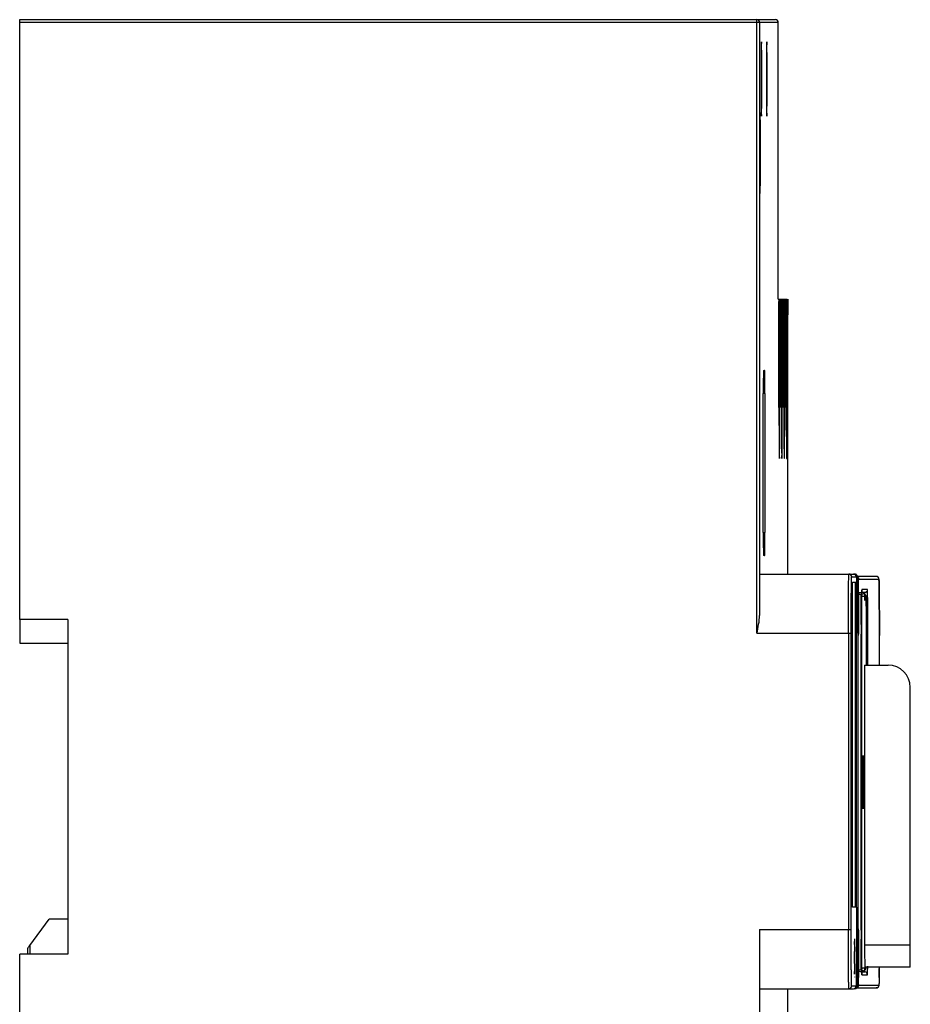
# Model space of a CAD drawing. Header units: millimetres. Extents: x 25 to 121, y 16 to 185.
# Tile 2 of 2: x 25 to 121, y 78 to 185. Entities that reach past the tile are written whole.
import ezdxf

# ---------------------------------------------------------------- set-up
doc = ezdxf.new("R2010")
doc.units = ezdxf.units.MM
doc.header["$LTSCALE"] = 13.059351
doc.layers.get('0').update_dxf_attribs({"linetype": 'CONTINUOUS'})

msp = doc.modelspace()

# ---------------------------------------------------------------- linework, layer by layer
at = {"color": 7}
for p, q in [((24.64, 119.69), (24.64, 184.53)), ((24.64, 184.53), (106.36, 184.53)), ((106.66, 184.23), (24.64, 184.23)), ((104.35, 118.2), (104.35, 184.53)), ((104.65, 184.23), (104.65, 120.13)), ((106.66, 154.33), (106.66, 184.23)), ((106.66, 154.33), (106.91, 154.33)), ((106.91, 151.86), (106.91, 154.33)), ((106.93, 154.33), (106.93, 151.86)), ((106.93, 154.33), (107.17, 154.33)), ((107.17, 151.86), (107.17, 154.33)), ((107.19, 154.33), (107.19, 151.86)), ((107.19, 154.33), (107.43, 154.33)), ((107.43, 151.86), (107.43, 154.33)), ((107.45, 154.33), (107.45, 151.86)), ((107.45, 154.33), (107.63, 154.33)), ((107.68, 154.33), (107.68, 152.63)), ((106.74, 142.61), (106.74, 153.83)), ((106.84, 153.83), (106.74, 153.83)), ((106.84, 153.83), (106.84, 142.61)), ((107, 142.61), (107, 153.83)), ((107.1, 153.83), (107, 153.83)), ((107.1, 153.83), (107.1, 142.61)), ((107.26, 142.61), (107.26, 153.83)), ((107.36, 153.83), (107.26, 153.83)), ((107.36, 153.83), (107.36, 142.61)), ((107.52, 142.61), (107.52, 153.83)), ((107.62, 153.83), (107.52, 153.83)), ((107.62, 153.83), (107.62, 142.61)), ((107.68, 152.63), (107.7, 152.63)), ((107.7, 124.6), (107.7, 152.63)), ((105.06, 146.62), (105.19, 146.62)), ((105.04, 129.1), (105.04, 144.12)), ((105.22, 144.12), (105.04, 144.12)), ((105.22, 144.12), (105.22, 129.1)), ((106.74, 142.61), (106.84, 142.61)), ((107, 142.61), (107.1, 142.61)), ((107.26, 142.61), (107.36, 142.61)), ((107.52, 142.61), (107.62, 142.61)), ((105.04, 129.1), (105.22, 129.1)), ((105.19, 126.6), (105.06, 126.6)), ((104.7, 124.6), (114.8, 124.6)), ((114.6, 124.3), (115.22, 124.3)), ((114.7, 123.71), (115.08, 123.71)), ((114.7, 88.59), (114.7, 123.71)), ((114.98, 123.71), (114.98, 88.59)), ((115.08, 123.71), (115.08, 88.59)), ((115.11, 124.3), (115.11, 123.71)), ((117.24, 124.35), (115.22, 124.35)), ((115.36, 124.05), (117.54, 124.05)), ((115.33, 122.55), (115.33, 122.74)), ((115.36, 122.61), (115.57, 122.61)), ((115.57, 122.41), (115.36, 122.41)), ((115.68, 122.48), (115.86, 122.48)), ((115.69, 122.85), (115.69, 122.87)), ((116.01, 122.62), (115.69, 122.62)), ((116.31, 122.92), (115.7, 122.92)), ((116.16, 122.18), (115.7, 122.18)), ((29.84, 119.69), (24.64, 119.69)), ((24.69, 117.11), (24.69, 119.69)), ((29.84, 119.69), (29.84, 83.52)), ((104.35, 118.2), (114.55, 118.2)), ((114.25, 118.2), (114.25, 86.18)), ((114.55, 86.18), (114.55, 118.2)), ((115.28, 118.2), (115.28, 86.18)), ((115.32, 118.2), (115.32, 118.11)), ((115.61, 118.2), (115.61, 118.11)), ((115.65, 118.2), (115.65, 118.12)), ((29.89, 117.11), (24.69, 117.11)), ((115.32, 117.95), (115.32, 118.11)), ((115.61, 86.11), (115.61, 118.11)), ((115.65, 118.12), (115.65, 86.09)), ((116.35, 118.12), (116.2, 118.12)), ((116.2, 114.75), (116.2, 118.01)), ((116.35, 114.75), (116.35, 118.12)), ((117.6, 114.75), (117.6, 117.95)), ((116, 114.75), (118.54, 114.75)), ((116, 114.75), (116, 84.52)), ((120.94, 82.12), (120.94, 112.35)), ((115.08, 88.59), (114.7, 88.59)), ((115.11, 88.59), (115.1, 80.08)), ((25.72, 84.45), (27.82, 87.31)), ((29.84, 87.31), (27.82, 87.31)), ((115.32, 86.11), (115.32, 86.26)), ((104.64, 86.18), (114.55, 86.18)), ((104.64, 86.18), (104.64, 20.41)), ((115.28, 84.86), (115.28, 85.16)), ((25.52, 83.52), (25.52, 84.18)), ((25.72, 84.45), (25.72, 83.52)), ((114.9, 84.87), (114.9, 84.05)), ((114.92, 84.56), (114.92, 84.87)), ((115.27, 84.25), (115.28, 84.55)), ((115.28, 84.5), (115.27, 83.98)), ((115.27, 84.04), (115.27, 84.25)), ((115.28, 85.14), (115.28, 84.83)), ((115.28, 84.55), (115.28, 84.86)), ((115.28, 84.83), (115.28, 84.5)), ((115.31, 84.5), (115.31, 85.14)), ((115.31, 83.99), (115.31, 84.5)), ((116, 84.52), (120.94, 84.52)), ((24.64, 20.11), (24.64, 83.52)), ((29.84, 83.52), (24.64, 83.52)), ((114.88, 83.25), (114.88, 83.17)), ((115.27, 83.25), (115.27, 83.12)), ((115.27, 82.83), (115.27, 83.22)), ((115.27, 83.12), (115.27, 83.05)), ((115.66, 83.3), (115.66, 83.13)), ((114.9, 82.17), (114.9, 81.34)), ((115.33, 81.66), (115.32, 82.03)), ((115.67, 82.29), (115.67, 82.21)), ((115.7, 82.03), (116.16, 82.03)), ((120.94, 82.12), (116.02, 82.12)), ((116.33, 82.06), (116.33, 82.21)), ((114.92, 81.34), (114.92, 81.65)), ((115.25, 81.15), (115.26, 81.32)), ((115.26, 81.23), (115.25, 81)), ((115.25, 81), (115.25, 80.92)), ((115.25, 80.92), (115.25, 80.88)), ((115.26, 81.51), (115.26, 81.23)), ((115.33, 81.52), (115.33, 81.66)), ((115.33, 81.48), (115.33, 81.52)), ((115.36, 81.81), (115.57, 81.81)), ((115.57, 81.61), (115.36, 81.61)), ((115.68, 81.59), (116.01, 81.59)), ((115.86, 81.73), (115.69, 81.73)), ((115.7, 81.29), (116.31, 81.29)), ((114.6, 80.08), (115.22, 80.08)), ((115.11, 79.86), (117.24, 79.86)), ((115.36, 80.16), (117.54, 80.16)), ((104.7, 79.78), (114.8, 79.78)), ((107.7, 49.88), (107.7, 79.78))]:
    msp.add_line(p, q, dxfattribs=at)
for centre, radius, start, end in [((104.35, 184.23), 0.3, 359.9811, 90.0167), ((106.36, 184.23), 0.3, 359.9811, 90.0167), ((57.39, 153.84), 49.35, 359.9889, 0.2802), ((57.65, 153.84), 49.35, 359.9889, 0.2802), ((57.91, 153.84), 49.35, 359.9889, 0.2802), ((58.17, 153.84), 49.35, 359.9889, 0.2802), ((114.3, 124.3), 0.3, 359.9808, 90.0167), ((114.8, 124.3), 0.3, 359.9862, 90.0117), ((114.93, 124.3), 0.299, 21.4128, 60.0643), ((117.24, 124.05), 0.299, 21.4275, 45.3401), ((133.58, 122.2), 17.9, 178.4187, 178.6625), ((115.86, 122.18), 0.299, 21.6357, 46.0794), ((118.54, 112.35), 2.4, 0, 90), ((591.99, 86.09), 476.67, 179.9978, 180.2539), ((599, 86.05), 483.35, 179.9949, 180.326), ((481.06, 85.72), 365.41, 179.9411, 180.4854), ((-255.75, 84.96), 371.02, 359.5461, 359.7043), ((496.64, 85.16), 381.33, 180.1769, 180.4713), ((318.86, 84.5), 203.2, 180.3851, 180.624), ((-191.13, 84.52), 306.4, 359.4967, 359.6837), ((-120.22, 83.93), 235.49, 359.4122, 359.5378), ((239.71, 83.72), 124.05, 180.5053, 180.7519), ((173.92, 82.83), 58.25, 180.7289, 181.0699), ((-54.65, 83.42), 172.24, 359.1878, 359.5191), ((31.39, 82.17), 83.87, 358.9894, 359.2976), ((-73.17, 83.47), 188.44, 359.3461, 359.5001), ((232.07, 82.73), 116.75, 180.6155, 180.8577), ((135.34, 82.06), 19.66, 181.329, 181.5703), ((115.4, 81.29), 0.296, 0.0568, 9.6347), ((116.01, 81.29), 0.3, 359.9811, 90.0131), ((114.3, 80.08), 0.3, 269.9833, 0.0192), ((114.8, 80.08), 0.3, 269.9778, 0.0245), ((115.06, 80.16), 0.299, 287.522, 0.0462), ((114.93, 80.07), 0.297, 326.2539, 335.4888), ((78.42, 81.32), 36.84, 358.5719, 359.0224), ((117.24, 80.16), 0.299, 314.6737, 338.5769)]:
    msp.add_arc(centre, radius, start, end, dxfattribs=at)
msp.add_ellipse((115.85, 102.11), major_axis=(0, 2.87), ratio=0.008727, dxfattribs=at)
for centre, major_axis, ratio, start_param, end_param in [((114.9, 84.87), (0, 0.3), 0.008727, 0, 1.57072), ((25.72, 84.45), (0.2, 0.272), 0.004167, -4.709321, -3.138525), ((116.02, 84.52), (0, 2.4), 0.008727, -4.712389, -3.141593), ((114.9, 81.34), (0, 0.3), 0.008727, -3.657861, -3.141593)]:
    msp.add_ellipse(centre, major_axis=major_axis, ratio=ratio, start_param=start_param, end_param=end_param, dxfattribs=at)
for points, knots in [([(104.85, 182.13), (104.84, 182.13), (104.84, 182.12), (104.84, 182.1), (104.84, 182.08), (104.84, 182.05), (104.84, 182), (104.83, 181.93), (104.83, 181.81), (104.83, 181.64), (104.83, 181.44), (104.82, 181.2), (104.82, 180.83), (104.82, 180.31), (104.81, 179.63), (104.81, 178.88), (104.81, 178.37), (104.81, 178.11)], [0, 0, 0, 0, 0.001286, 0.004932, 0.010958, 0.019353, 0.0301, 0.043183, 0.076252, 0.118208, 0.168631, 0.227089, 0.292996, 0.444456, 0.617298, 0.805101, 1, 1, 1, 1]), ([(104.88, 178.11), (104.88, 178.37), (104.88, 178.88), (104.88, 179.63), (104.87, 180.31), (104.87, 180.83), (104.87, 181.2), (104.86, 181.44), (104.86, 181.64), (104.86, 181.81), (104.86, 181.93), (104.85, 182), (104.85, 182.05), (104.85, 182.08), (104.85, 182.1), (104.85, 182.12), (104.85, 182.13), (104.85, 182.13)], [0, 0, 0, 0, 0.194908, 0.382699, 0.55553, 0.706996, 0.772909, 0.831368, 0.881793, 0.92375, 0.956815, 0.969897, 0.980645, 0.989043, 0.995071, 0.998717, 1, 1, 1, 1]), ([(105.42, 182.13), (105.42, 182.13), (105.42, 182.12), (105.42, 182.1), (105.42, 182.08), (105.41, 182.05), (105.41, 182), (105.41, 181.93), (105.41, 181.81), (105.4, 181.64), (105.4, 181.44), (105.4, 181.2), (105.4, 180.83), (105.39, 180.31), (105.39, 179.63), (105.39, 178.88), (105.39, 178.37), (105.39, 178.11)], [0, 0, 0, 0, 0.001286, 0.004933, 0.010961, 0.019357, 0.030106, 0.043189, 0.076259, 0.118218, 0.168644, 0.227101, 0.293008, 0.444467, 0.617304, 0.8051, 1, 1, 1, 1]), ([(105.46, 178.11), (105.46, 178.37), (105.46, 178.88), (105.45, 179.63), (105.45, 180.31), (105.45, 180.83), (105.44, 181.2), (105.44, 181.44), (105.44, 181.64), (105.43, 181.81), (105.43, 181.93), (105.43, 182), (105.43, 182.05), (105.43, 182.08), (105.43, 182.1), (105.42, 182.12), (105.42, 182.13), (105.42, 182.13)], [0, 0, 0, 0, 0.194905, 0.382696, 0.555524, 0.706981, 0.772889, 0.831344, 0.881773, 0.923736, 0.956807, 0.96989, 0.98064, 0.989039, 0.995069, 0.998716, 1, 1, 1, 1]), ([(104.81, 178.11), (104.81, 177.85), (104.81, 177.33), (104.81, 176.59), (104.82, 175.9), (104.82, 175.38), (104.82, 175.01), (104.83, 174.78), (104.83, 174.57), (104.83, 174.41), (104.83, 174.29), (104.84, 174.21), (104.84, 174.17), (104.84, 174.14), (104.84, 174.11), (104.84, 174.1), (104.84, 174.09), (104.85, 174.09)], [0, 0, 0, 0, 0.194905, 0.382696, 0.555524, 0.706981, 0.772889, 0.831344, 0.881773, 0.923736, 0.956807, 0.96989, 0.98064, 0.989039, 0.995069, 0.998716, 1, 1, 1, 1]), ([(104.85, 174.09), (104.85, 174.09), (104.85, 174.1), (104.85, 174.11), (104.85, 174.14), (104.85, 174.17), (104.85, 174.21), (104.86, 174.29), (104.86, 174.41), (104.86, 174.57), (104.86, 174.78), (104.87, 175.01), (104.87, 175.38), (104.87, 175.9), (104.88, 176.59), (104.88, 177.33), (104.88, 177.85), (104.88, 178.11)], [0, 0, 0, 0, 0.001286, 0.004933, 0.010961, 0.019357, 0.030106, 0.043189, 0.076259, 0.118218, 0.168644, 0.227101, 0.293008, 0.444467, 0.617304, 0.8051, 1, 1, 1, 1]), ([(105.39, 178.11), (105.39, 177.85), (105.39, 177.33), (105.39, 176.59), (105.39, 175.9), (105.4, 175.38), (105.4, 175.01), (105.4, 174.78), (105.4, 174.57), (105.41, 174.41), (105.41, 174.29), (105.41, 174.21), (105.41, 174.17), (105.42, 174.14), (105.42, 174.11), (105.42, 174.1), (105.42, 174.09), (105.42, 174.09)], [0, 0, 0, 0, 0.194905, 0.382696, 0.555524, 0.706981, 0.772889, 0.831344, 0.881773, 0.923736, 0.956807, 0.96989, 0.98064, 0.989039, 0.995069, 0.998716, 1, 1, 1, 1]), ([(105.42, 174.09), (105.42, 174.09), (105.42, 174.1), (105.43, 174.11), (105.43, 174.14), (105.43, 174.17), (105.43, 174.21), (105.43, 174.29), (105.43, 174.41), (105.44, 174.57), (105.44, 174.78), (105.44, 175.01), (105.45, 175.38), (105.45, 175.9), (105.45, 176.59), (105.46, 177.33), (105.46, 177.85), (105.46, 178.11)], [0, 0, 0, 0, 0.001286, 0.004933, 0.010961, 0.019357, 0.030106, 0.043189, 0.076259, 0.118218, 0.168644, 0.227101, 0.293008, 0.444467, 0.617304, 0.8051, 1, 1, 1, 1]), ([(104.74, 170.11), (104.74, 170.39), (104.74, 170.95), (104.74, 171.76), (104.73, 172.4), (104.73, 172.88), (104.73, 173.19), (104.73, 173.48), (104.72, 173.74), (104.72, 173.96), (104.72, 174.14), (104.71, 174.27), (104.71, 174.35), (104.71, 174.4), (104.71, 174.43), (104.71, 174.46), (104.7, 174.47), (104.7, 174.48), (104.7, 174.48)], [0, 0, 0, 0, 0.194905, 0.382696, 0.555524, 0.634299, 0.706981, 0.772889, 0.831344, 0.881773, 0.923736, 0.956807, 0.96989, 0.98064, 0.989039, 0.995069, 0.998716, 1, 1, 1, 1]), ([(104.7, 165.73), (104.7, 165.73), (104.7, 165.74), (104.71, 165.75), (104.71, 165.78), (104.71, 165.82), (104.71, 165.86), (104.71, 165.95), (104.72, 166.08), (104.72, 166.26), (104.72, 166.48), (104.73, 166.73), (104.73, 167.02), (104.73, 167.34), (104.73, 167.81), (104.74, 168.45), (104.74, 169.26), (104.74, 169.82), (104.74, 170.11)], [0, 0, 0, 0, 0.001286, 0.004933, 0.010961, 0.019357, 0.030106, 0.043189, 0.076259, 0.118218, 0.168644, 0.227101, 0.293008, 0.36569, 0.444467, 0.617304, 0.8051, 1, 1, 1, 1]), ([(106.73, 154.33), (106.74, 154.33), (106.73, 154.32), (106.74, 154.31), (106.74, 154.29), (106.74, 154.26), (106.74, 154.22), (106.74, 154.16), (106.74, 154.11), (106.74, 154.08)], [0, 0, 0, 0, 0.017529, 0.068876, 0.152847, 0.268181, 0.413345, 0.585679, 1, 1, 1, 1]), ([(106.84, 153.83), (106.84, 153.89), (106.84, 153.99), (106.84, 154.1), (106.84, 154.18), (106.84, 154.24), (106.84, 154.28), (106.84, 154.31), (106.84, 154.32), (106.84, 154.32), (106.84, 154.33), (106.84, 154.33)], [0, 0, 0, 0, 0.382134, 0.555601, 0.707072, 0.831339, 0.923535, 0.956542, 0.980458, 0.995021, 1, 1, 1, 1]), ([(107, 154.33), (107, 154.33), (107, 154.32), (107, 154.31), (107, 154.29), (107, 154.26), (107, 154.22), (107, 154.16), (107, 154.11), (107, 154.08)], [0, 0, 0, 0, 0.017529, 0.068876, 0.152847, 0.268181, 0.413345, 0.585679, 1, 1, 1, 1]), ([(107.1, 153.83), (107.1, 153.89), (107.1, 153.99), (107.1, 154.1), (107.1, 154.18), (107.1, 154.24), (107.1, 154.28), (107.1, 154.31), (107.1, 154.32), (107.1, 154.32), (107.1, 154.33), (107.1, 154.33)], [0, 0, 0, 0, 0.382134, 0.555601, 0.707072, 0.831339, 0.923535, 0.956542, 0.980458, 0.995021, 1, 1, 1, 1]), ([(107.26, 154.33), (107.26, 154.33), (107.26, 154.32), (107.26, 154.31), (107.26, 154.29), (107.26, 154.26), (107.26, 154.22), (107.26, 154.16), (107.26, 154.11), (107.26, 154.08)], [0, 0, 0, 0, 0.017529, 0.068876, 0.152847, 0.268181, 0.413345, 0.585679, 1, 1, 1, 1]), ([(107.36, 153.83), (107.36, 153.89), (107.36, 153.99), (107.36, 154.1), (107.36, 154.18), (107.36, 154.24), (107.36, 154.28), (107.36, 154.31), (107.36, 154.32), (107.36, 154.32), (107.36, 154.33), (107.36, 154.33)], [0, 0, 0, 0, 0.382134, 0.555601, 0.707072, 0.831339, 0.923535, 0.956542, 0.980458, 0.995021, 1, 1, 1, 1]), ([(107.52, 154.33), (107.52, 154.33), (107.52, 154.32), (107.52, 154.31), (107.52, 154.29), (107.52, 154.26), (107.52, 154.22), (107.52, 154.16), (107.52, 154.11), (107.52, 154.08)], [0, 0, 0, 0, 0.017529, 0.068876, 0.152847, 0.268181, 0.413345, 0.585679, 1, 1, 1, 1]), ([(107.62, 153.83), (107.62, 153.89), (107.62, 153.99), (107.62, 154.1), (107.62, 154.18), (107.62, 154.24), (107.62, 154.28), (107.62, 154.31), (107.62, 154.32), (107.63, 154.32), (107.62, 154.33), (107.63, 154.33)], [0, 0, 0, 0, 0.382134, 0.555601, 0.707072, 0.831339, 0.923535, 0.956542, 0.980458, 0.995021, 1, 1, 1, 1]), ([(106.91, 151.86), (106.9, 151.74), (106.9, 151.16), (106.9, 150.57), (106.9, 150.11)], [0, 0, 0, 0, 0.202808, 1, 1, 1, 1]), ([(107.17, 151.86), (107.17, 151.74), (107.16, 151.16), (107.16, 150.57), (107.16, 150.11)], [0, 0, 0, 0, 0.202808, 1, 1, 1, 1]), ([(107.43, 151.86), (107.43, 151.74), (107.42, 151.16), (107.42, 150.57), (107.42, 150.11)], [0, 0, 0, 0, 0.202808, 1, 1, 1, 1]), ([(106.9, 150.11), (106.9, 149.96), (106.9, 149.68), (106.9, 149.26), (106.9, 148.88), (106.9, 148.58), (106.91, 148.38), (106.91, 148.25), (106.91, 148.14), (106.91, 148.04), (106.91, 147.97), (106.91, 147.92), (106.92, 147.89), (106.92, 147.88), (106.92, 147.87), (106.92, 147.86), (106.92, 147.86)], [0, 0, 0, 0, 0.194818, 0.382701, 0.555565, 0.707002, 0.772881, 0.83136, 0.881818, 0.923751, 0.956821, 0.980703, 0.9891, 0.995106, 0.998727, 1, 1, 1, 1]), ([(107.16, 150.11), (107.16, 149.96), (107.16, 149.68), (107.16, 149.26), (107.16, 148.88), (107.17, 148.58), (107.17, 148.38), (107.17, 148.25), (107.17, 148.14), (107.17, 148.04), (107.17, 147.97), (107.18, 147.92), (107.18, 147.89), (107.18, 147.88), (107.18, 147.87), (107.18, 147.86), (107.18, 147.86)], [0, 0, 0, 0, 0.194818, 0.382701, 0.555565, 0.707002, 0.772881, 0.83136, 0.881818, 0.923751, 0.956821, 0.980703, 0.9891, 0.995106, 0.998727, 1, 1, 1, 1]), ([(107.42, 150.11), (107.42, 149.96), (107.42, 149.68), (107.42, 149.26), (107.43, 148.88), (107.43, 148.58), (107.43, 148.38), (107.43, 148.25), (107.43, 148.14), (107.43, 148.04), (107.44, 147.97), (107.44, 147.92), (107.44, 147.89), (107.44, 147.88), (107.44, 147.87), (107.44, 147.86), (107.44, 147.86)], [0, 0, 0, 0, 0.194818, 0.382701, 0.555565, 0.707002, 0.772881, 0.83136, 0.881818, 0.923751, 0.956821, 0.980703, 0.9891, 0.995106, 0.998727, 1, 1, 1, 1]), ([(105.06, 146.62), (105.06, 146.62), (105.06, 146.62), (105.06, 146.61), (105.06, 146.6), (105.06, 146.56), (105.06, 146.51), (105.05, 146.43), (105.05, 146.32), (105.05, 146.2), (105.05, 146.05), (105.05, 145.82), (105.04, 145.5), (105.04, 145.07), (105.04, 144.61), (105.04, 144.29), (105.04, 144.12)], [0, 0, 0, 0, 0.001285, 0.004933, 0.010963, 0.019362, 0.043198, 0.076273, 0.118241, 0.168674, 0.227135, 0.29305, 0.444513, 0.617333, 0.805106, 1, 1, 1, 1]), ([(105.22, 144.12), (105.22, 144.29), (105.22, 144.61), (105.21, 145.07), (105.21, 145.5), (105.21, 145.82), (105.21, 146.05), (105.21, 146.2), (105.2, 146.32), (105.2, 146.43), (105.2, 146.51), (105.2, 146.56), (105.2, 146.6), (105.2, 146.61), (105.19, 146.62), (105.19, 146.62), (105.19, 146.62)], [0, 0, 0, 0, 0.194894, 0.382667, 0.555488, 0.706951, 0.772865, 0.831326, 0.881759, 0.923727, 0.956802, 0.980638, 0.989037, 0.995067, 0.998715, 1, 1, 1, 1]), ([(106.74, 142.61), (106.74, 142.25), (106.74, 141.54), (106.74, 140.52), (106.75, 139.71), (106.75, 139.12), (106.75, 138.71), (106.76, 138.35), (106.76, 138.03), (106.76, 137.75), (106.77, 137.52), (106.77, 137.36), (106.78, 137.26), (106.78, 137.2), (106.78, 137.15), (106.78, 137.11), (106.79, 137.1), (106.78, 137.09), (106.79, 137.09)], [0, 0, 0, 0, 0.194963, 0.382675, 0.555494, 0.634285, 0.706997, 0.7729, 0.831341, 0.881795, 0.923753, 0.956806, 0.969905, 0.980674, 0.989081, 0.995098, 0.998725, 1, 1, 1, 1]), ([(106.79, 137.09), (106.79, 137.09), (106.79, 137.1), (106.79, 137.11), (106.79, 137.15), (106.8, 137.2), (106.8, 137.26), (106.8, 137.36), (106.81, 137.52), (106.81, 137.75), (106.81, 138.03), (106.82, 138.35), (106.82, 138.71), (106.82, 139.12), (106.83, 139.71), (106.83, 140.52), (106.83, 141.54), (106.84, 142.25), (106.84, 142.61)], [0, 0, 0, 0, 0.001274, 0.004901, 0.010919, 0.019326, 0.030094, 0.043191, 0.07624, 0.118198, 0.168649, 0.227089, 0.292994, 0.365706, 0.444498, 0.617324, 0.805041, 1, 1, 1, 1]), ([(107, 142.61), (107, 142.25), (107, 141.54), (107, 140.52), (107.01, 139.71), (107.01, 139.12), (107.01, 138.71), (107.02, 138.35), (107.02, 138.03), (107.03, 137.75), (107.03, 137.52), (107.03, 137.36), (107.04, 137.26), (107.04, 137.2), (107.04, 137.15), (107.04, 137.11), (107.05, 137.1), (107.05, 137.09), (107.05, 137.09)], [0, 0, 0, 0, 0.194963, 0.382675, 0.555494, 0.634285, 0.706997, 0.7729, 0.831341, 0.881795, 0.923753, 0.956806, 0.969905, 0.980674, 0.989081, 0.995098, 0.998725, 1, 1, 1, 1]), ([(107.05, 137.09), (107.05, 137.09), (107.05, 137.1), (107.05, 137.11), (107.06, 137.15), (107.06, 137.2), (107.06, 137.26), (107.06, 137.36), (107.07, 137.52), (107.07, 137.75), (107.08, 138.03), (107.08, 138.35), (107.08, 138.71), (107.09, 139.12), (107.09, 139.71), (107.09, 140.52), (107.1, 141.54), (107.1, 142.25), (107.1, 142.61)], [0, 0, 0, 0, 0.001274, 0.004901, 0.010919, 0.019326, 0.030094, 0.043191, 0.07624, 0.118198, 0.168649, 0.227089, 0.292994, 0.365706, 0.444498, 0.617324, 0.805041, 1, 1, 1, 1]), ([(107.26, 142.61), (107.26, 142.25), (107.26, 141.54), (107.27, 140.52), (107.27, 139.71), (107.27, 139.12), (107.28, 138.71), (107.28, 138.35), (107.28, 138.03), (107.29, 137.75), (107.29, 137.52), (107.3, 137.36), (107.3, 137.26), (107.3, 137.2), (107.3, 137.15), (107.3, 137.11), (107.31, 137.1), (107.31, 137.09), (107.31, 137.09)], [0, 0, 0, 0, 0.194963, 0.382675, 0.555494, 0.634285, 0.706997, 0.7729, 0.831341, 0.881795, 0.923753, 0.956806, 0.969905, 0.980674, 0.989081, 0.995098, 0.998725, 1, 1, 1, 1]), ([(107.31, 137.09), (107.31, 137.09), (107.31, 137.1), (107.32, 137.11), (107.32, 137.15), (107.32, 137.2), (107.32, 137.26), (107.33, 137.36), (107.33, 137.52), (107.33, 137.75), (107.34, 138.03), (107.34, 138.35), (107.35, 138.71), (107.35, 139.12), (107.35, 139.71), (107.36, 140.52), (107.36, 141.54), (107.36, 142.25), (107.36, 142.61)], [0, 0, 0, 0, 0.001274, 0.004901, 0.010919, 0.019326, 0.030094, 0.043191, 0.07624, 0.118198, 0.168649, 0.227089, 0.292994, 0.365706, 0.444498, 0.617324, 0.805041, 1, 1, 1, 1]), ([(107.52, 142.61), (107.52, 142.25), (107.52, 141.54), (107.53, 140.52), (107.53, 139.71), (107.54, 139.12), (107.54, 138.71), (107.54, 138.35), (107.55, 138.03), (107.55, 137.75), (107.55, 137.52), (107.56, 137.36), (107.56, 137.26), (107.56, 137.2), (107.57, 137.15), (107.57, 137.11), (107.57, 137.1), (107.57, 137.09), (107.57, 137.09)], [0, 0, 0, 0, 0.194963, 0.382675, 0.555494, 0.634285, 0.706997, 0.7729, 0.831341, 0.881795, 0.923753, 0.956806, 0.969905, 0.980674, 0.989081, 0.995098, 0.998725, 1, 1, 1, 1]), ([(107.57, 137.09), (107.57, 137.09), (107.57, 137.1), (107.58, 137.11), (107.58, 137.15), (107.58, 137.2), (107.58, 137.26), (107.59, 137.36), (107.59, 137.52), (107.6, 137.75), (107.6, 138.03), (107.6, 138.35), (107.61, 138.71), (107.61, 139.12), (107.61, 139.71), (107.62, 140.52), (107.62, 141.54), (107.62, 142.25), (107.62, 142.61)], [0, 0, 0, 0, 0.001274, 0.004901, 0.010919, 0.019326, 0.030094, 0.043191, 0.07624, 0.118198, 0.168649, 0.227089, 0.292994, 0.365706, 0.444498, 0.617324, 0.805041, 1, 1, 1, 1]), ([(105.04, 129.1), (105.04, 128.94), (105.04, 128.62), (105.04, 128.16), (105.04, 127.73), (105.05, 127.41), (105.05, 127.18), (105.05, 127.03), (105.05, 126.9), (105.05, 126.8), (105.06, 126.72), (105.06, 126.66), (105.06, 126.63), (105.06, 126.61), (105.06, 126.61), (105.06, 126.6), (105.06, 126.6)], [0, 0, 0, 0, 0.194894, 0.382667, 0.555488, 0.706951, 0.772865, 0.831326, 0.881759, 0.923727, 0.956802, 0.980638, 0.989037, 0.995067, 0.998715, 1, 1, 1, 1]), ([(105.19, 126.6), (105.19, 126.6), (105.19, 126.61), (105.2, 126.61), (105.2, 126.63), (105.2, 126.66), (105.2, 126.72), (105.2, 126.8), (105.2, 126.9), (105.21, 127.03), (105.21, 127.18), (105.21, 127.41), (105.21, 127.73), (105.21, 128.16), (105.22, 128.62), (105.22, 128.94), (105.22, 129.1)], [0, 0, 0, 0, 0.001285, 0.004933, 0.010963, 0.019362, 0.043198, 0.076273, 0.118241, 0.168674, 0.227135, 0.29305, 0.444513, 0.617333, 0.805106, 1, 1, 1, 1]), ([(114.25, 118.2), (114.25, 118.62), (114.25, 119.43), (114.25, 120.62), (114.25, 121.56), (114.26, 122.25), (114.26, 122.71), (114.27, 123.13), (114.27, 123.51), (114.27, 123.83), (114.28, 124.06), (114.28, 124.22), (114.28, 124.32), (114.29, 124.4), (114.29, 124.47), (114.29, 124.53), (114.29, 124.57), (114.3, 124.59), (114.3, 124.6), (114.3, 124.6)], [0, 0, 0, 0, 0.195, 0.382656, 0.555478, 0.63429, 0.707006, 0.772895, 0.83135, 0.881799, 0.923746, 0.941415, 0.95682, 0.969916, 0.980669, 0.989063, 0.995085, 0.998724, 1, 1, 1, 1]), ([(114.81, 124.6), (114.82, 124.6), (114.89, 124.6), (114.95, 124.57), (114.99, 124.54)], [0, 0, 0, 0, 0.264767, 1, 1, 1, 1]), ([(115.15, 124.5), (115.14, 124.51), (115.08, 124.57), (114.99, 124.6), (114.92, 124.6)], [0, 0, 0, 0, 0.245085, 1, 1, 1, 1]), ([(114.55, 118.2), (114.55, 118.6), (114.55, 119.38), (114.55, 120.51), (114.55, 121.4), (114.56, 122.06), (114.56, 122.5), (114.57, 122.9), (114.57, 123.26), (114.57, 123.56), (114.58, 123.82), (114.58, 124), (114.59, 124.11), (114.59, 124.18), (114.59, 124.23), (114.59, 124.27), (114.6, 124.29), (114.6, 124.3), (114.6, 124.3)], [0, 0, 0, 0, 0.195, 0.382656, 0.555474, 0.634283, 0.706998, 0.772886, 0.83134, 0.881789, 0.923737, 0.956811, 0.969907, 0.980661, 0.989055, 0.995078, 0.998719, 1, 1, 1, 1]), ([(115.24, 124.04), (115.24, 124.11), (115.23, 124.2), (115.23, 124.31), (115.21, 124.4), (115.18, 124.46), (115.15, 124.5)], [0, 0, 0, 0, 0.449509, 0.594499, 0.691639, 1, 1, 1, 1]), ([(115.22, 124.3), (115.23, 124.3), (115.23, 124.3), (115.23, 124.29), (115.23, 124.27), (115.23, 124.24), (115.23, 124.18), (115.24, 124.08), (115.24, 123.97), (115.24, 123.83), (115.25, 123.66), (115.25, 123.55), (115.25, 123.48)], [0, 0, 0, 0, 0.004532, 0.016717, 0.036791, 0.06476, 0.144295, 0.255096, 0.396815, 0.56874, 0.770071, 1, 1, 1, 1]), ([(115.25, 123.52), (115.25, 123.57), (115.25, 123.74), (115.24, 123.91), (115.24, 124.04)], [0, 0, 0, 0, 0.294992, 1, 1, 1, 1]), ([(115.28, 118.2), (115.28, 119.23), (115.27, 121), (115.26, 122.77), (115.25, 123.52)], [0, 0, 0, 0, 0.578981, 1, 1, 1, 1]), ([(115.25, 123.48), (115.26, 122.74), (115.27, 120.98), (115.28, 119.22), (115.28, 118.2)], [0, 0, 0, 0, 0.422745, 1, 1, 1, 1]), ([(115.33, 122.74), (115.33, 122.98), (115.34, 123.36), (115.34, 123.75), (115.35, 123.9)], [0, 0, 0, 0, 0.616125, 1, 1, 1, 1]), ([(115.35, 123.9), (115.35, 123.92), (115.35, 123.96), (115.35, 124), (115.36, 124.03), (115.36, 124.04), (115.36, 124.05), (115.36, 124.05), (115.36, 124.05)], [0, 0, 0, 0, 0.434053, 0.745509, 0.855039, 0.933701, 0.9816, 1, 1, 1, 1]), ([(117.6, 117.95), (117.6, 118.36), (117.6, 119.16), (117.59, 120.32), (117.59, 121.38), (117.58, 122.19), (117.58, 122.75), (117.57, 123.1), (117.57, 123.4), (117.56, 123.65), (117.56, 123.84), (117.55, 123.96), (117.55, 124.04), (117.54, 124.12), (117.5, 124.22), (117.39, 124.32), (117.29, 124.35), (117.24, 124.35)], [0, 0, 0, 0, 0.186502, 0.36536, 0.529348, 0.671829, 0.733173, 0.787079, 0.833022, 0.870579, 0.899478, 0.919803, 0.927171, 0.934219, 0.955046, 0.976953, 1, 1, 1, 1]), ([(117.54, 124.05), (117.55, 124.05), (117.55, 124.04), (117.55, 124.02), (117.55, 123.98), (117.55, 123.93), (117.56, 123.86), (117.56, 123.75), (117.56, 123.57), (117.57, 123.31), (117.57, 123.01), (117.58, 122.65), (117.58, 122.25), (117.58, 121.81), (117.59, 121.15), (117.59, 120.25), (117.6, 119.13), (117.6, 118.35), (117.6, 117.95)], [0, 0, 0, 0, 0.001281, 0.004921, 0.010943, 0.019338, 0.030091, 0.043187, 0.07626, 0.118209, 0.168657, 0.227111, 0.292999, 0.365714, 0.444523, 0.617342, 0.804999, 1, 1, 1, 1]), ([(115.31, 118.2), (115.31, 118.61), (115.31, 120.06), (115.32, 121.51), (115.33, 122.55)], [0, 0, 0, 0, 0.281904, 1, 1, 1, 1]), ([(115.35, 122.56), (115.35, 122.5), (115.35, 122.34), (115.34, 122.03), (115.34, 121.6), (115.33, 120.83), (115.32, 119.68), (115.32, 118.72), (115.32, 118.2)], [0, 0, 0, 0, 0.040788, 0.112066, 0.211552, 0.336227, 0.644782, 1, 1, 1, 1]), ([(115.36, 122.61), (115.36, 122.61), (115.36, 122.6), (115.36, 122.6), (115.36, 122.58), (115.36, 122.57), (115.35, 122.56)], [0, 0, 0, 0, 0.069392, 0.257679, 0.567916, 1, 1, 1, 1]), ([(115.58, 122.56), (115.57, 122.57), (115.57, 122.58), (115.57, 122.59), (115.57, 122.6), (115.57, 122.61), (115.57, 122.61)], [0, 0, 0, 0, 0.43229, 0.742657, 0.930947, 1, 1, 1, 1]), ([(115.57, 122.41), (115.57, 122.41), (115.57, 122.4), (115.57, 122.38), (115.58, 122.36), (115.58, 122.32), (115.58, 122.28), (115.58, 122.2), (115.58, 122.08), (115.59, 121.9), (115.59, 121.69), (115.59, 121.45), (115.6, 121.17), (115.6, 120.87), (115.6, 120.41), (115.6, 119.8), (115.61, 119.02), (115.61, 118.48), (115.61, 118.2)], [0, 0, 0, 0, 0.001279, 0.004906, 0.0109, 0.019249, 0.029937, 0.042946, 0.075835, 0.117585, 0.16778, 0.225993, 0.291679, 0.364175, 0.442809, 0.615598, 0.803829, 1, 1, 1, 1]), ([(115.67, 121.92), (115.67, 122.02), (115.68, 122.31), (115.68, 122.6), (115.69, 122.79)], [0, 0, 0, 0, 0.338421, 1, 1, 1, 1]), ([(115.68, 122.62), (115.68, 122.58), (115.68, 122.37), (115.67, 122.17), (115.67, 122)], [0, 0, 0, 0, 0.201483, 1, 1, 1, 1]), ([(115.69, 122.82), (115.69, 122.81), (115.69, 122.77), (115.68, 122.73), (115.68, 122.7)], [0, 0, 0, 0, 0.214961, 1, 1, 1, 1]), ([(115.7, 122.92), (115.69, 122.92), (115.69, 122.91), (115.69, 122.89), (115.69, 122.86), (115.69, 122.83), (115.69, 122.82)], [0, 0, 0, 0, 0.065996, 0.254409, 0.565994, 1, 1, 1, 1]), ([(115.69, 122.79), (115.69, 122.8), (115.69, 122.82), (115.69, 122.84), (115.69, 122.85)], [0, 0, 0, 0, 0.295757, 1, 1, 1, 1]), ([(116.2, 118.01), (116.2, 118.29), (116.2, 118.84), (116.19, 119.64), (116.19, 120.37), (116.19, 120.92), (116.18, 121.31), (116.18, 121.55), (116.18, 121.75), (116.17, 121.92), (116.17, 122.05), (116.17, 122.15), (116.16, 122.25), (116.12, 122.35), (116.04, 122.43), (115.97, 122.46), (115.94, 122.47)], [0, 0, 0, 0, 0.184668, 0.361679, 0.523797, 0.664388, 0.724786, 0.777755, 0.822784, 0.859477, 0.887626, 0.907562, 0.924367, 0.954301, 0.976877, 1, 1, 1, 1]), ([(116.01, 122.6), (116.01, 122.6), (116.01, 122.61), (116.01, 122.62), (116.01, 122.62)], [0, 0, 0, 0, 0.739171, 1, 1, 1, 1]), ([(116.01, 122.57), (116.01, 122.57), (116.01, 122.58), (116.01, 122.59), (116.01, 122.6)], [0, 0, 0, 0, 0.290322, 1, 1, 1, 1]), ([(116.03, 121.76), (116.03, 121.94), (116.02, 122.21), (116.02, 122.48), (116.01, 122.57)], [0, 0, 0, 0, 0.647296, 1, 1, 1, 1]), ([(116.32, 122.83), (116.32, 122.84), (116.31, 122.86), (116.31, 122.89), (116.31, 122.91), (116.31, 122.92), (116.31, 122.92)], [0, 0, 0, 0, 0.433838, 0.745319, 0.933724, 1, 1, 1, 1]), ([(116.35, 118.12), (116.35, 118.66), (116.35, 119.67), (116.34, 121.05), (116.33, 122.08), (116.32, 122.63), (116.32, 122.83)], [0, 0, 0, 0, 0.343467, 0.646722, 0.874454, 1, 1, 1, 1]), ([(115.67, 122), (115.67, 121.75), (115.66, 120.48), (115.65, 119.22), (115.65, 118.2)], [0, 0, 0, 0, 0.197471, 1, 1, 1, 1]), ([(115.65, 118.12), (115.65, 118.48), (115.66, 119.75), (115.66, 121.02), (115.67, 121.92)], [0, 0, 0, 0, 0.286237, 1, 1, 1, 1]), ([(115.66, 118.2), (115.66, 118.47), (115.66, 118.98), (115.67, 119.72), (115.67, 120.4), (115.67, 120.91), (115.68, 121.28), (115.68, 121.51), (115.68, 121.71), (115.68, 121.87), (115.69, 121.99), (115.69, 122.06), (115.69, 122.1), (115.69, 122.13), (115.69, 122.16), (115.7, 122.17), (115.7, 122.18), (115.7, 122.18)], [0, 0, 0, 0, 0.197538, 0.38626, 0.559019, 0.709792, 0.775233, 0.833179, 0.883118, 0.924636, 0.957325, 0.970251, 0.980871, 0.989168, 0.995123, 0.998727, 1, 1, 1, 1]), ([(116.16, 122.18), (116.16, 122.18), (116.16, 122.17), (116.17, 122.16), (116.17, 122.13), (116.17, 122.1), (116.17, 122.05), (116.17, 121.97), (116.18, 121.85), (116.18, 121.68), (116.18, 121.47), (116.18, 121.22), (116.19, 120.95), (116.19, 120.65), (116.19, 120.19), (116.19, 119.58), (116.2, 118.81), (116.2, 118.28), (116.2, 118.01)], [0, 0, 0, 0, 0.001285, 0.004933, 0.010963, 0.019362, 0.030113, 0.043199, 0.076273, 0.118241, 0.168674, 0.227135, 0.29305, 0.365737, 0.444513, 0.617334, 0.805106, 1, 1, 1, 1]), ([(104.35, 118.2), (104.42, 118.52), (104.55, 119.16), (104.64, 119.81), (104.65, 120.13)], [0, 0, 0, 0, 0.50603, 1, 1, 1, 1]), ([(114.3, 79.78), (114.3, 79.78), (114.3, 79.79), (114.29, 79.81), (114.29, 79.85), (114.29, 79.9), (114.29, 79.97), (114.28, 80.06), (114.28, 80.16), (114.28, 80.32), (114.27, 80.55), (114.27, 80.87), (114.27, 81.24), (114.26, 81.67), (114.26, 82.13), (114.25, 82.82), (114.25, 83.76), (114.25, 84.94), (114.25, 85.76), (114.25, 86.18)], [0, 0, 0, 0, 0.001276, 0.004915, 0.010936, 0.019331, 0.030084, 0.04318, 0.058585, 0.076254, 0.118201, 0.16865, 0.227105, 0.292994, 0.36571, 0.444522, 0.617344, 0.805, 1, 1, 1, 1]), ([(114.6, 80.08), (114.6, 80.08), (114.6, 80.09), (114.59, 80.11), (114.59, 80.15), (114.59, 80.2), (114.59, 80.26), (114.58, 80.38), (114.58, 80.56), (114.57, 80.81), (114.57, 81.12), (114.57, 81.48), (114.56, 81.88), (114.56, 82.32), (114.55, 82.98), (114.55, 83.87), (114.55, 85), (114.55, 85.78), (114.55, 86.18)], [0, 0, 0, 0, 0.001281, 0.004921, 0.010943, 0.019338, 0.03009, 0.043186, 0.076259, 0.118207, 0.168655, 0.227109, 0.292997, 0.365712, 0.444522, 0.617341, 0.804998, 1, 1, 1, 1]), ([(115.28, 85.16), (115.28, 85.24), (115.28, 85.58), (115.28, 85.92), (115.28, 86.18)], [0, 0, 0, 0, 0.248559, 1, 1, 1, 1]), ([(115.28, 86.18), (115.28, 85.92), (115.28, 85.57), (115.28, 85.23), (115.28, 85.14)], [0, 0, 0, 0, 0.751274, 1, 1, 1, 1]), ([(115.31, 85.14), (115.31, 85.23), (115.31, 85.57), (115.31, 85.92), (115.31, 86.18)], [0, 0, 0, 0, 0.248442, 1, 1, 1, 1]), ([(115.61, 86.11), (115.61, 85.83), (115.61, 85.28), (115.6, 84.48), (115.6, 83.85), (115.6, 83.39), (115.6, 83.08), (115.59, 82.79), (115.59, 82.54), (115.59, 82.33), (115.58, 82.15), (115.58, 82.02), (115.58, 81.94), (115.58, 81.89), (115.58, 81.86), (115.57, 81.83), (115.57, 81.82), (115.57, 81.81), (115.57, 81.81)], [0, 0, 0, 0, 0.194894, 0.382667, 0.555488, 0.634263, 0.706951, 0.772865, 0.831326, 0.881759, 0.923727, 0.956802, 0.969887, 0.980638, 0.989037, 0.995067, 0.998715, 1, 1, 1, 1]), ([(115.7, 82.03), (115.7, 82.03), (115.7, 82.04), (115.69, 82.05), (115.69, 82.08), (115.69, 82.11), (115.69, 82.16), (115.69, 82.23), (115.68, 82.35), (115.68, 82.52), (115.68, 82.72), (115.68, 82.96), (115.67, 83.22), (115.67, 83.52), (115.67, 83.96), (115.66, 84.55), (115.66, 85.31), (115.66, 85.83), (115.66, 86.09)], [0, 0, 0, 0, 0.001278, 0.0049, 0.010886, 0.019225, 0.029899, 0.042892, 0.07574, 0.117444, 0.167587, 0.225746, 0.291384, 0.363838, 0.442442, 0.615225, 0.803554, 1, 1, 1, 1]), ([(114.89, 84.05), (114.89, 84.05), (114.89, 84.04), (114.89, 84.03), (114.89, 84.01), (114.89, 83.98), (114.89, 83.95), (114.89, 83.89), (114.89, 83.81), (114.88, 83.69), (114.88, 83.55), (114.88, 83.4), (114.88, 83.3), (114.88, 83.25)], [0, 0, 0, 0, 0.004926, 0.019382, 0.04322, 0.07626, 0.118262, 0.168749, 0.293008, 0.444427, 0.617347, 0.805333, 1, 1, 1, 1]), ([(114.88, 83.17), (114.88, 83.1), (114.88, 82.97), (114.88, 82.79), (114.88, 82.62), (114.89, 82.47), (114.89, 82.36), (114.89, 82.29), (114.89, 82.25), (114.89, 82.21), (114.89, 82.19), (114.89, 82.18), (114.89, 82.17), (114.89, 82.17)], [0, 0, 0, 0, 0.194667, 0.382653, 0.555573, 0.706992, 0.831251, 0.881738, 0.92374, 0.95678, 0.980618, 0.995074, 1, 1, 1, 1]), ([(115.27, 83.22), (115.27, 83.29), (115.27, 83.56), (115.27, 83.83), (115.27, 84.04)], [0, 0, 0, 0, 0.243493, 1, 1, 1, 1]), ([(115.27, 83.98), (115.27, 83.92), (115.27, 83.68), (115.27, 83.44), (115.27, 83.25)], [0, 0, 0, 0, 0.255604, 1, 1, 1, 1]), ([(115.33, 83.98), (115.33, 83.69), (115.33, 83.17), (115.34, 82.49), (115.34, 82), (115.35, 81.74), (115.35, 81.65)], [0, 0, 0, 0, 0.370128, 0.670396, 0.884214, 1, 1, 1, 1]), ([(115.67, 82.21), (115.67, 82.15), (115.67, 81.95), (115.68, 81.74), (115.68, 81.6)], [0, 0, 0, 0, 0.296491, 1, 1, 1, 1]), ([(116.32, 81.39), (116.32, 81.42), (116.32, 81.65), (116.33, 81.87), (116.33, 82.06)], [0, 0, 0, 0, 0.161586, 1, 1, 1, 1]), ([(117.58, 82.12), (117.58, 81.97), (117.58, 81.68), (117.57, 81.27), (117.57, 80.92), (117.56, 80.64), (117.56, 80.42), (117.55, 80.27), (117.55, 80.19), (117.54, 80.11), (117.51, 80), (117.4, 79.89), (117.3, 79.86), (117.24, 79.86)], [0, 0, 0, 0, 0.19059, 0.358828, 0.502787, 0.620881, 0.711987, 0.77594, 0.798649, 0.818694, 0.870249, 0.932946, 1, 1, 1, 1]), ([(115.36, 80.16), (115.36, 80.16), (115.36, 80.17), (115.36, 80.18), (115.36, 80.2), (115.35, 80.23), (115.35, 80.29), (115.35, 80.38), (115.34, 80.5), (115.34, 80.64), (115.34, 80.8), (115.34, 80.92), (115.34, 80.98)], [0, 0, 0, 0, 0.004533, 0.016718, 0.03679, 0.064757, 0.144288, 0.255086, 0.396804, 0.568732, 0.770065, 1, 1, 1, 1]), ([(115.35, 81.65), (115.36, 81.65), (115.36, 81.63), (115.36, 81.62), (115.36, 81.61), (115.36, 81.61), (115.36, 81.61)], [0, 0, 0, 0, 0.43229, 0.742657, 0.930947, 1, 1, 1, 1]), ([(115.57, 81.61), (115.57, 81.61), (115.57, 81.61), (115.57, 81.62), (115.57, 81.63), (115.57, 81.64), (115.58, 81.65)], [0, 0, 0, 0, 0.069392, 0.257679, 0.567916, 1, 1, 1, 1]), ([(115.69, 81.34), (115.69, 81.34), (115.69, 81.36), (115.69, 81.37), (115.69, 81.41), (115.68, 81.48), (115.68, 81.59), (115.68, 81.69), (115.68, 81.74)], [0, 0, 0, 0, 0.012395, 0.069972, 0.159697, 0.277418, 0.590058, 1, 1, 1, 1]), ([(115.68, 81.52), (115.68, 81.51), (115.69, 81.47), (115.69, 81.43), (115.69, 81.4)], [0, 0, 0, 0, 0.284909, 1, 1, 1, 1]), ([(115.69, 81.4), (115.69, 81.38), (115.69, 81.36), (115.69, 81.32), (115.69, 81.31), (115.69, 81.29), (115.7, 81.29)], [0, 0, 0, 0, 0.433931, 0.745527, 0.933984, 1, 1, 1, 1]), ([(115.86, 81.73), (115.91, 81.73), (116.02, 81.76), (116.09, 81.84), (116.12, 81.88)], [0, 0, 0, 0, 0.506702, 1, 1, 1, 1]), ([(116.01, 81.65), (116.01, 81.67), (116.02, 81.76), (116.02, 81.86), (116.02, 81.93)], [0, 0, 0, 0, 0.173801, 1, 1, 1, 1]), ([(116.01, 81.61), (116.01, 81.62), (116.01, 81.63), (116.01, 81.64), (116.01, 81.65)], [0, 0, 0, 0, 0.202274, 1, 1, 1, 1]), ([(116.01, 81.59), (116.01, 81.59), (116.01, 81.6), (116.01, 81.61), (116.01, 81.61)], [0, 0, 0, 0, 0.260739, 1, 1, 1, 1]), ([(116.31, 81.29), (116.31, 81.29), (116.31, 81.31), (116.31, 81.32), (116.31, 81.35), (116.32, 81.37), (116.32, 81.39)], [0, 0, 0, 0, 0.066227, 0.254575, 0.566052, 1, 1, 1, 1]), ([(117.57, 80.98), (117.57, 80.92), (117.57, 80.8), (117.56, 80.64), (117.56, 80.5), (117.56, 80.38), (117.55, 80.29), (117.55, 80.23), (117.55, 80.2), (117.55, 80.18), (117.55, 80.17), (117.54, 80.16), (117.54, 80.16)], [0, 0, 0, 0, 0.229944, 0.431287, 0.60322, 0.744939, 0.855733, 0.935257, 0.963221, 0.983289, 0.995471, 1, 1, 1, 1]), ([(114.92, 79.78), (114.98, 79.78), (115.08, 79.8), (115.15, 79.88), (115.18, 79.92)], [0, 0, 0, 0, 0.512069, 1, 1, 1, 1]), ([(114.92, 79.78), (114.97, 79.78), (115.07, 79.8), (115.15, 79.87), (115.17, 79.91)], [0, 0, 0, 0, 0.499948, 1, 1, 1, 1]), ([(115.25, 80.88), (115.25, 80.81), (115.25, 80.7), (115.24, 80.54), (115.24, 80.4), (115.24, 80.29), (115.23, 80.2), (115.23, 80.14), (115.23, 80.11), (115.23, 80.09), (115.23, 80.08), (115.23, 80.08), (115.22, 80.08)], [0, 0, 0, 0, 0.230021, 0.43139, 0.603313, 0.744995, 0.855752, 0.935253, 0.96321, 0.983275, 0.995459, 1, 1, 1, 1]), ([(115.23, 80.12), (115.23, 80.14), (115.24, 80.23), (115.24, 80.33), (115.24, 80.4)], [0, 0, 0, 0, 0.185664, 1, 1, 1, 1])]:
    msp.add_open_spline(points, degree=3, knots=knots, dxfattribs=at)
for points in [[(115.07, 124.56), (115.03, 124.59), (114.98, 124.6), (114.92, 124.6)], [(115.05, 124.48), (115.07, 124.45), (115.09, 124.41), (115.1, 124.38)], [(115.22, 124.3), (115.22, 124.34), (115.22, 124.38), (115.2, 124.41)], [(115.23, 124.3), (115.27, 124.27), (115.3, 124.24), (115.32, 124.2)], [(115.32, 124.2), (115.35, 124.16), (115.36, 124.1), (115.36, 124.05)], [(117.45, 124.26), (117.4, 124.32), (117.32, 124.35), (117.24, 124.35)], [(117.54, 124.05), (117.54, 124.09), (117.54, 124.13), (117.52, 124.16)], [(115.97, 122.46), (115.93, 122.47), (115.9, 122.48), (115.86, 122.48)], [(116.07, 122.4), (116.04, 122.42), (116, 122.45), (115.97, 122.46)], [(116.01, 122.62), (116.06, 122.62), (116.11, 122.63), (116.16, 122.66)], [(116.16, 122.66), (116.2, 122.69), (116.24, 122.72), (116.27, 122.77)], [(116.27, 122.77), (116.29, 122.81), (116.31, 122.87), (116.31, 122.92)], [(115.68, 122.27), (115.69, 122.24), (115.7, 122.21), (115.7, 122.18)], [(116.16, 122.18), (116.16, 122.22), (116.15, 122.26), (116.14, 122.29)], [(114.92, 84.56), (114.92, 84.58), (114.91, 84.6), (114.91, 84.63)], [(115.7, 82.03), (115.7, 82), (115.69, 81.97), (115.68, 81.94)], [(116.12, 81.88), (116.15, 81.93), (116.16, 81.98), (116.16, 82.03)], [(114.91, 81.59), (114.91, 81.61), (114.92, 81.63), (114.92, 81.65)], [(115.86, 81.73), (115.91, 81.73), (115.97, 81.75), (116.01, 81.77)], [(116.01, 81.77), (116.06, 81.8), (116.1, 81.84), (116.12, 81.88)], [(115.1, 79.99), (115.09, 79.96), (115.07, 79.92), (115.05, 79.9)], [(115.2, 79.95), (115.21, 79.99), (115.22, 80.03), (115.22, 80.08)], [(117.24, 79.86), (117.32, 79.86), (117.4, 79.9), (117.45, 79.95)], [(117.52, 80.05), (117.54, 80.09), (117.54, 80.13), (117.54, 80.16)]]:
    msp.add_open_spline(points, degree=3, dxfattribs=at)

doc.saveas('drawing.dxf')
